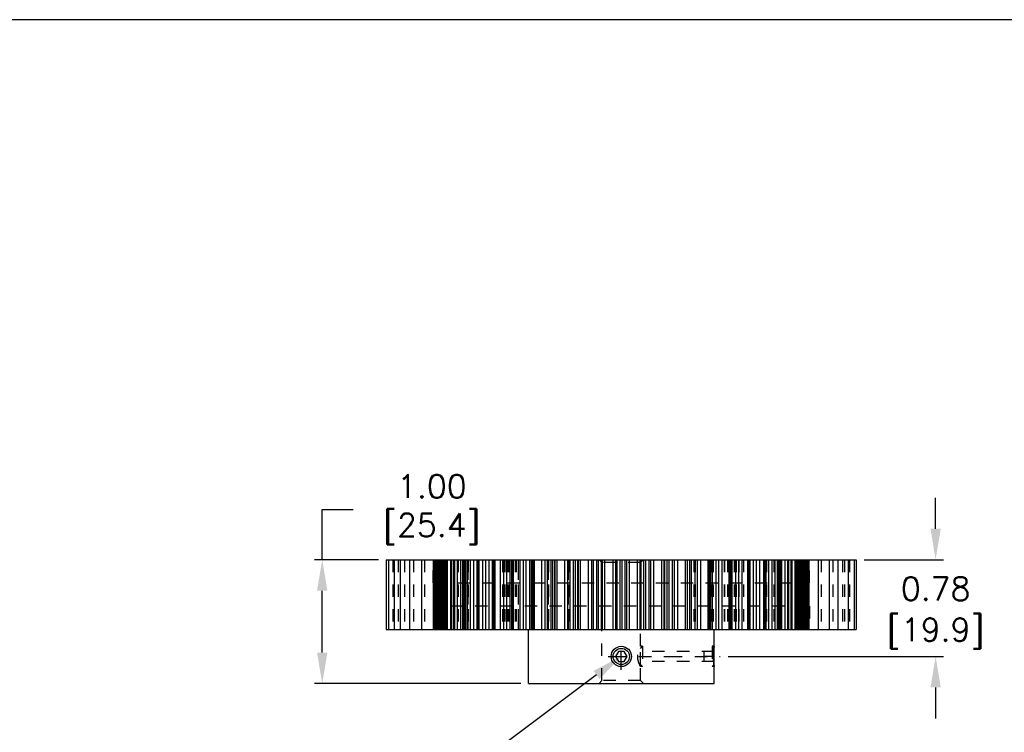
# Model space of a CAD drawing. Extents: x 909.4 to 931.4, y -8.5 to 8.5.
# Tile 1 of 2: x 915 to 922.9, y 2.7 to 8.5. Entities that reach past the tile are written whole.
import ezdxf
from ezdxf import colors
from ezdxf.entities.mleader import LeaderData, LeaderLine
from ezdxf.math import Vec2, Vec3

# ---------------------------------------------------------------- set-up
doc = ezdxf.new("R2010")
doc.units = 0
doc.header["$LTSCALE"] = 4
doc.header["$MEASUREMENT"] = 0
doc.linetypes.add('CENTER2', pattern=[1.125, 0.75, -0.125, 0.125, -0.125])
doc.linetypes.add('HIDDEN2', pattern=[0.1875, 0.125, -0.0625])
doc.layers.get('0').update_dxf_attribs({"linetype": 'CONTINUOUS'})
doc.layers.get('DEFPOINTS').update_dxf_attribs({"linetype": 'CONTINUOUS'})
for name, color, linetype in [('CENTER', 40, 'CENTER2'), ('DIMENSIONS', 140, 'CONTINUOUS'), ('DIMENSIONS @ 1', 140, 'CONTINUOUS'), ('HIDDEN', 102, 'HIDDEN2')]:
    doc.layers.add(name, color=color, linetype=linetype)
doc.styles.get("Standard").update_dxf_attribs({"font": 'romans.shx'})
doc.dimstyles.get("Standard").update_dxf_attribs({"dimtxt": 0.1875, "dimasz": 0.25, "dimexe": 0.0625, "dimexo": 0.0625, "dimgap": 0.0625, "dimtad": 0, "dimtih": 1, "dimtoh": 1, "dimzin": 0, "dimdsep": 46, "dimtxsty": 'Standard', "dimcen": 0, "dimadec": 0, "dimazin": 0, "dimtfac": 1, "dimtofl": 0, "dimtmove": 0, "dimatfit": 3, "dimfxl": 0, "dimtolj": 1, "dimtzin": 0, "dimarcsym": 0})

# ---------------------------------------------------------------- blocks, each defined once
blk = doc.blocks.new('*D2')
at = {"layer": 'DEFPOINTS', "color": 0, "ltscale": 0.05}
for p in [(921.744819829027, 4.103776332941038), (920.6459603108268, 3.322276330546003), (922.3858061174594, 3.322276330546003)]:
    blk.add_point(p, dxfattribs=at)
at = {"layer": 'DIMENSIONS', "color": 0, "lineweight": -2, "ltscale": 0.05}
for p, q in [((922.3858061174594, 4.353776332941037), (922.3858061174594, 4.603776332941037)), ((921.807319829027, 4.103776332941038), (922.4483061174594, 4.103776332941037)), ((920.7084603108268, 3.322276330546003), (922.4483061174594, 3.322276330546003)), ((922.3858061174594, 3.072276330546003), (922.3858061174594, 2.822276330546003))]:
    blk.add_line(p, q, dxfattribs=at)
at = {"layer": 'DIMENSIONS', "color": 0, "ltscale": 0.05}
for points in [[(922.3441394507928, 4.353776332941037), (922.427472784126, 4.353776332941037), (922.3858061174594, 4.103776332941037)], [(922.3441394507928, 3.072276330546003), (922.427472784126, 3.072276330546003), (922.3858061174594, 3.322276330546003)]]:
    blk.add_solid(points, dxfattribs=at)
at = {"layer": 'DIMENSIONS', "color": 0, "ltscale": 0.05, "char_height": 0.1875, "attachment_point": 5}
for s, insert in [('\\A1;0.78', (922.3858061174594, 3.869276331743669)), ('\\A1;[19.9]', (922.3858061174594, 3.507669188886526))]:
    blk.add_mtext(s, dxfattribs=dict(at, insert=insert))
blk = doc.blocks.new('*D1')
at = {"layer": 'DEFPOINTS', "color": 0, "ltscale": 0.05}
for p in [(917.4295272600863, 4.103776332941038), (917.9471007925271, 4.103776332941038), (919.095960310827, 3.103776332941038)]:
    blk.add_point(p, dxfattribs=at)
at = {"layer": 'DIMENSIONS', "color": 0, "lineweight": -2, "ltscale": 0.05}
for p, q in [((917.4295272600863, 4.103776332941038), (917.4295272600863, 4.509139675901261)), ((917.4295272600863, 4.509139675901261), (917.6795272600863, 4.509139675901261)), ((917.8846007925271, 4.103776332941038), (917.3670272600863, 4.103776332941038)), ((917.4295272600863, 3.353776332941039), (917.4295272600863, 3.853776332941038)), ((919.033460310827, 3.103776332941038), (917.3670272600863, 3.103776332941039))]:
    blk.add_line(p, q, dxfattribs=at)
at = {"layer": 'DIMENSIONS', "color": 0, "ltscale": 0.05}
for points in [[(917.3878605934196, 3.853776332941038), (917.4711939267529, 3.853776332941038), (917.4295272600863, 4.103776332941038)], [(917.3878605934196, 3.353776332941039), (917.4711939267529, 3.353776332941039), (917.4295272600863, 3.103776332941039)]]:
    blk.add_solid(points, dxfattribs=at)
at = {"layer": 'DIMENSIONS', "color": 0, "ltscale": 0.05, "insert": (918.2509558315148, 4.509139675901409), "char_height": 0.1875, "attachment_point": 5}
blk.add_mtext('\\A1; 1.00\\P [25.4]', dxfattribs=at)

msp = doc.modelspace()

# ---------------------------------------------------------------- linework, layer by layer
for p, q in [((917.9471007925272, 4.103776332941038), (921.7448198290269, 4.103776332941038)), ((917.9471007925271, 4.103776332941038), (917.9471007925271, 3.540776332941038)), ((917.9642081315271, 4.103776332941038), (917.9642081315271, 3.540776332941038)), ((918.0120305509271, 4.103776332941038), (918.0120305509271, 3.540776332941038)), ((918.0590741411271, 4.103776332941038), (918.0590741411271, 3.540776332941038)), ((918.1357934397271, 4.103776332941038), (918.1357934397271, 3.540776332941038)), ((918.2309867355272, 4.103776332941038), (918.2309867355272, 3.540776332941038)), ((918.329386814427, 4.103776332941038), (918.329386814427, 3.540776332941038)), ((918.329409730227, 3.540776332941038), (918.329409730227, 4.103776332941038)), ((918.333727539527, 3.540776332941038), (918.333727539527, 4.103776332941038)), ((918.343243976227, 3.540776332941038), (918.343243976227, 4.103776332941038)), ((918.350419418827, 3.540776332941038), (918.350419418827, 4.103776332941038)), ((918.350675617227, 4.103776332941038), (918.350675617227, 3.540776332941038)), ((918.351040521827, 3.540776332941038), (918.351040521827, 4.103776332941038)), ((918.361780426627, 3.540776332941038), (918.361780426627, 4.103776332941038)), ((918.363920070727, 3.540776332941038), (918.363920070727, 4.103776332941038)), ((918.367371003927, 3.540776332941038), (918.367371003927, 4.103776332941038)), ((918.375808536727, 3.540776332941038), (918.375808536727, 4.103776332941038)), ((918.382960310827, 4.103776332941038), (918.382960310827, 3.540776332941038)), ((918.383183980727, 3.540776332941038), (918.383183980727, 4.103776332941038)), ((918.384232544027, 3.540776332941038), (918.384232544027, 4.103776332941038)), ((918.394458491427, 3.540776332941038), (918.394458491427, 4.103776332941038)), ((918.396494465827, 3.540776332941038), (918.396494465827, 4.103776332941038)), ((918.396725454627, 4.103776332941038), (918.396725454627, 3.540776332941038)), ((918.397138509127, 4.103776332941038), (918.397138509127, 3.540776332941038)), ((918.398249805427, 3.540776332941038), (918.398249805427, 4.103776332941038)), ((918.405711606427, 3.540776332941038), (918.405711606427, 4.103776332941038)), ((918.409400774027, 3.540776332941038), (918.409400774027, 4.103776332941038)), ((918.419470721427, 3.540776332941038), (918.419470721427, 4.103776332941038)), ((918.426104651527, 3.540776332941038), (918.426104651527, 4.103776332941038)), ((918.430792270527, 3.540776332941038), (918.430792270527, 4.103776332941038)), ((918.434829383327, 3.540776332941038), (918.434829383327, 4.103776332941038)), ((918.435749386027, 4.103776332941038), (918.435749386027, 3.540776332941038)), ((918.440977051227, 3.540776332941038), (918.440977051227, 4.103776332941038)), ((918.467572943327, 3.540776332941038), (918.467572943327, 4.103776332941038)), ((918.467980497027, 4.103776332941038), (918.467980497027, 3.540776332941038)), ((918.470229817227, 3.540776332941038), (918.470229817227, 4.103776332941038)), ((918.474285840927, 3.540776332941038), (918.474285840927, 4.103776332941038)), ((918.491339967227, 3.540776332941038), (918.491339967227, 4.103776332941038)), ((918.492270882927, 3.540776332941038), (918.492270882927, 4.103776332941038)), ((918.497309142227, 3.540776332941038), (918.497309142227, 4.103776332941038)), ((918.499364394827, 4.103776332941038), (918.499364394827, 3.540776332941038)), ((918.499429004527, 3.540776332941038), (918.499429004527, 4.103776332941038)), ((918.522809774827, 3.540776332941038), (918.522809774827, 4.103776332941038)), ((918.549329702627, 3.540776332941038), (918.549329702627, 4.103776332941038)), ((918.561989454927, 4.103776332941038), (918.561989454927, 3.540776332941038)), ((918.565748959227, 3.540776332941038), (918.565748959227, 4.103776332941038)), ((918.566329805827, 3.540776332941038), (918.566329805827, 4.103776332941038)), ((918.575065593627, 3.540776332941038), (918.575065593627, 4.103776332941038)), ((918.581599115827, 3.540776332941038), (918.581599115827, 4.103776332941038)), ((918.582864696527, 3.540776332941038), (918.582864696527, 4.103776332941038)), ((918.586482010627, 4.103776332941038), (918.586482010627, 3.540776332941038)), ((918.602426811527, 3.540776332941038), (918.602426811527, 4.103776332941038)), ((918.627281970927, 3.540776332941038), (918.627281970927, 4.103776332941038)), ((918.653272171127, 3.540776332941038), (918.653272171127, 4.103776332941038)), ((918.677556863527, 4.103776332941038), (918.677556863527, 3.540776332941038)), ((918.680268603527, 3.540776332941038), (918.680268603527, 4.103776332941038)), ((918.680536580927, 3.540776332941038), (918.680536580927, 4.103776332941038)), ((918.683172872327, 3.540776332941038), (918.683172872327, 4.103776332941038)), ((918.690032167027, 3.540776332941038), (918.690032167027, 4.103776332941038)), ((918.692560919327, 3.540776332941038), (918.692560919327, 4.103776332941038)), ((918.695611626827, 4.103776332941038), (918.695611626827, 3.540776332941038)), ((918.7267018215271, 3.540776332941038), (918.7267018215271, 4.103776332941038)), ((918.752606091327, 3.540776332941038), (918.752606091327, 4.103776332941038)), ((918.777621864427, 3.540776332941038), (918.777621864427, 4.103776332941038)), ((918.805948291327, 3.540776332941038), (918.805948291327, 4.103776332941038)), ((918.812705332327, 4.103776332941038), (918.812705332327, 3.540776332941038)), ((918.814152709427, 3.540776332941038), (918.814152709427, 4.103776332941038)), ((918.816977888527, 3.540776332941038), (918.816977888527, 4.103776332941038)), ((918.820492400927, 3.540776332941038), (918.820492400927, 4.103776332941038)), ((918.823257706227, 3.540776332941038), (918.823257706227, 4.103776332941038)), ((918.824886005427, 4.103776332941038), (918.824886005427, 3.540776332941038)), ((918.870127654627, 3.540776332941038), (918.870127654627, 4.103776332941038)), ((918.896637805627, 3.540776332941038), (918.896637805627, 4.103776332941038)), ((918.920251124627, 3.540776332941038), (918.920251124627, 4.103776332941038)), ((918.949154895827, 3.540776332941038), (918.949154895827, 4.103776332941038)), ((918.961529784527, 3.540776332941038), (918.961529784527, 4.103776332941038)), ((918.9651224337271, 4.103776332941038), (918.9651224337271, 3.540776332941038)), ((918.965691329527, 3.540776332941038), (918.965691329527, 4.103776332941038)), ((918.971453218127, 3.540776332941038), (918.971453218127, 4.103776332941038)), ((918.972093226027, 4.103776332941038), (918.972093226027, 3.540776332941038)), ((918.975357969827, 3.540776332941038), (918.975357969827, 4.103776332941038)), ((919.030250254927, 3.540776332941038), (919.030250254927, 4.103776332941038)), ((919.056912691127, 3.540776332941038), (919.056912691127, 4.103776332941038)), ((919.078719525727, 3.540776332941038), (919.078719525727, 4.103776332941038)), ((919.107706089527, 3.540776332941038), (919.107706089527, 4.103776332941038)), ((919.121214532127, 3.540776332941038), (919.121214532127, 4.103776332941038)), ((919.132200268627, 4.103776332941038), (919.132200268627, 3.540776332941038)), ((919.132291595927, 3.540776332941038), (919.132291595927, 4.103776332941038)), ((919.134611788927, 3.540776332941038), (919.134611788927, 4.103776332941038)), ((919.134714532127, 4.103776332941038), (919.134714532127, 3.540776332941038)), ((919.145119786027, 3.540776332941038), (919.145119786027, 4.103776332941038)), ((919.204329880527, 3.540776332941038), (919.204329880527, 4.103776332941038)), ((919.230688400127, 3.540776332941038), (919.230688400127, 4.103776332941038)), ((919.250315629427, 3.540776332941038), (919.250315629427, 4.103776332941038)), ((919.278889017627, 3.540776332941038), (919.278889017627, 4.103776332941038)), ((919.293299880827, 3.540776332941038), (919.293299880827, 4.103776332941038)), ((919.309941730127, 3.540776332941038), (919.309941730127, 4.103776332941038)), ((919.311102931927, 3.540776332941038), (919.311102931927, 4.103776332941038)), ((919.326873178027, 3.540776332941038), (919.326873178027, 4.103776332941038)), ((919.389387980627, 3.540776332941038), (919.389387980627, 4.103776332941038)), ((919.414991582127, 3.540776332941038), (919.414991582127, 4.103776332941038)), ((919.432103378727, 3.540776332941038), (919.432103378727, 4.103776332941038)), ((919.459774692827, 3.540776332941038), (919.459774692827, 4.103776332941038)), ((919.474841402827, 3.540776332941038), (919.474841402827, 4.103776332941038)), ((919.494443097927, 3.540776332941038), (919.494443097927, 4.103776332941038)), ((919.499065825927, 3.540776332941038), (919.499065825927, 4.103776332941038)), ((919.517508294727, 3.540776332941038), (919.517508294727, 4.103776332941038)), ((919.582258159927, 3.540776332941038), (919.582258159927, 4.103776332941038)), ((919.606668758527, 3.540776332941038), (919.606668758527, 4.103776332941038)), ((919.620972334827, 3.540776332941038), (919.620972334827, 4.103776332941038)), ((919.647268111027, 3.540776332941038), (919.647268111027, 4.103776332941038)), ((919.662732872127, 3.540776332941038), (919.662732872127, 4.103776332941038)), ((919.684959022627, 3.540776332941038), (919.684959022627, 4.103776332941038)), ((919.692964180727, 3.540776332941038), (919.692964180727, 4.103776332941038)), ((919.713763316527, 3.540776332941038), (919.713763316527, 4.103776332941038)), ((919.779640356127, 3.540776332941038), (919.779640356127, 4.103776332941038)), ((919.802440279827, 3.540776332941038), (919.802440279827, 4.103776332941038)), ((919.813690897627, 3.540776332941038), (919.813690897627, 4.103776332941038)), ((919.838161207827, 3.540776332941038), (919.838161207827, 4.103776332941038)), ((919.853759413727, 3.540776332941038), (919.853759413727, 4.103776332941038)), ((919.878229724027, 3.540776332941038), (919.878229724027, 4.103776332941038)), ((919.889480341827, 3.540776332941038), (919.889480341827, 4.103776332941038)), ((919.912280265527, 3.540776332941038), (919.912280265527, 4.103776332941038)), ((919.978157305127, 3.540776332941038), (919.978157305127, 4.103776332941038)), ((919.998956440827, 3.540776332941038), (919.998956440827, 4.103776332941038)), ((920.006961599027, 3.540776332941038), (920.006961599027, 4.103776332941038)), ((920.029187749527, 3.540776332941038), (920.029187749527, 4.103776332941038)), ((920.044652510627, 3.540776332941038), (920.044652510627, 4.103776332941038)), ((920.070948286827, 3.540776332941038), (920.070948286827, 4.103776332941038)), ((920.085251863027, 3.540776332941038), (920.085251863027, 4.103776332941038)), ((920.109662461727, 3.540776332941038), (920.109662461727, 4.103776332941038)), ((920.174412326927, 3.540776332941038), (920.174412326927, 4.103776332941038)), ((920.192854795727, 3.540776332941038), (920.192854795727, 4.103776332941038)), ((920.197477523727, 3.540776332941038), (920.197477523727, 4.103776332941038)), ((920.217079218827, 3.540776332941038), (920.217079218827, 4.103776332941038)), ((920.232145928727, 3.540776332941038), (920.232145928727, 4.103776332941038)), ((920.259817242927, 3.540776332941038), (920.259817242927, 4.103776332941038)), ((920.276929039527, 3.540776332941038), (920.276929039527, 4.103776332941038)), ((920.302532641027, 3.540776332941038), (920.302532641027, 4.103776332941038)), ((920.365047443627, 3.540776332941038), (920.365047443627, 4.103776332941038)), ((920.380817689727, 3.540776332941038), (920.380817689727, 4.103776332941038)), ((920.381978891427, 3.540776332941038), (920.381978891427, 4.103776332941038)), ((920.398620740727, 3.540776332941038), (920.398620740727, 4.103776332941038)), ((920.413031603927, 3.540776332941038), (920.413031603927, 4.103776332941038)), ((920.441604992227, 3.540776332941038), (920.441604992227, 4.103776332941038)), ((920.461232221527, 3.540776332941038), (920.461232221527, 4.103776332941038)), ((920.487590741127, 3.540776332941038), (920.487590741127, 4.103776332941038)), ((920.546800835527, 3.540776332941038), (920.546800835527, 4.103776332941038)), ((920.557206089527, 4.103776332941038), (920.557206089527, 3.540776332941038)), ((920.557308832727, 3.540776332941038), (920.557308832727, 4.103776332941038)), ((920.559629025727, 3.540776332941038), (920.559629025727, 4.103776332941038)), ((920.559720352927, 4.103776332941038), (920.559720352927, 3.540776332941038)), ((920.570706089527, 3.540776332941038), (920.570706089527, 4.103776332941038)), ((920.584214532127, 3.540776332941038), (920.584214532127, 4.103776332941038)), ((920.613201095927, 3.540776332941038), (920.613201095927, 4.103776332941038)), ((920.635007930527, 3.540776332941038), (920.635007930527, 4.103776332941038)), ((920.661670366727, 3.540776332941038), (920.661670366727, 4.103776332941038)), ((920.716562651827, 3.540776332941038), (920.716562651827, 4.103776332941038)), ((920.719827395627, 4.103776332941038), (920.719827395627, 3.540776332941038)), ((920.720467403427, 3.540776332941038), (920.720467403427, 4.103776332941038)), ((920.726229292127, 3.540776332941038), (920.726229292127, 4.103776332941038)), ((920.726798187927, 4.103776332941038), (920.726798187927, 3.540776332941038)), ((920.730390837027, 3.540776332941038), (920.730390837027, 4.103776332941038)), ((920.742765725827, 3.540776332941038), (920.742765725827, 4.103776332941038)), ((920.771669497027, 3.540776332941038), (920.771669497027, 4.103776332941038)), ((920.795282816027, 3.540776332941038), (920.795282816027, 4.103776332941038)), ((920.821792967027, 3.540776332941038), (920.821792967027, 4.103776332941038)), ((920.867034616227, 4.103776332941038), (920.867034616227, 3.540776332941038)), ((920.868662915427, 3.540776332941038), (920.868662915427, 4.103776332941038)), ((920.871428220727, 3.540776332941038), (920.871428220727, 4.103776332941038)), ((920.874942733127, 3.540776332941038), (920.874942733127, 4.103776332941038)), ((920.877767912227, 3.540776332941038), (920.877767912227, 4.103776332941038)), ((920.879215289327, 4.103776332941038), (920.879215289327, 3.540776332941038)), ((920.885972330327, 3.540776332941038), (920.885972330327, 4.103776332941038)), ((920.914298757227, 3.540776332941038), (920.914298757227, 4.103776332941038)), ((920.939314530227, 3.540776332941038), (920.939314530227, 4.103776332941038)), ((920.965218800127, 3.540776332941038), (920.965218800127, 4.103776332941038)), ((920.996308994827, 4.103776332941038), (920.996308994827, 3.540776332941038)), ((920.999359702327, 3.540776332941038), (920.999359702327, 4.103776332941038)), ((921.001888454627, 3.540776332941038), (921.001888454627, 4.103776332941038)), ((921.008747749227, 3.540776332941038), (921.008747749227, 4.103776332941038)), ((921.011384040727, 3.540776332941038), (921.011384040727, 4.103776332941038)), ((921.011652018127, 3.540776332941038), (921.011652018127, 4.103776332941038)), ((921.014363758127, 4.103776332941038), (921.014363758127, 3.540776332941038)), ((921.038648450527, 3.540776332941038), (921.038648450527, 4.103776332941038)), ((921.064638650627, 3.540776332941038), (921.064638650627, 4.103776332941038)), ((921.089493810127, 3.540776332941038), (921.089493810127, 4.103776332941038)), ((921.105438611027, 4.103776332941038), (921.105438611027, 3.540776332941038)), ((921.109055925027, 3.540776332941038), (921.109055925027, 4.103776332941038)), ((921.110321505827, 3.540776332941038), (921.110321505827, 4.103776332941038)), ((921.116855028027, 3.540776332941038), (921.116855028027, 4.103776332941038)), ((921.125590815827, 3.540776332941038), (921.125590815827, 4.103776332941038)), ((921.126171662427, 3.540776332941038), (921.126171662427, 4.103776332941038)), ((921.129931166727, 4.103776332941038), (921.129931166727, 3.540776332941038)), ((921.142590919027, 3.540776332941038), (921.142590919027, 4.103776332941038)), ((921.169110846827, 3.540776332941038), (921.169110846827, 4.103776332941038)), ((921.192491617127, 3.540776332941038), (921.192491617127, 4.103776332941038)), ((921.192556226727, 4.103776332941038), (921.192556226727, 3.540776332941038)), ((921.194611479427, 3.540776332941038), (921.194611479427, 4.103776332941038)), ((921.199649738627, 3.540776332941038), (921.199649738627, 4.103776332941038)), ((921.200580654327, 3.540776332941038), (921.200580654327, 4.103776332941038)), ((921.217634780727, 3.540776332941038), (921.217634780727, 4.103776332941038)), ((921.221690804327, 3.540776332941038), (921.221690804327, 4.103776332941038)), ((921.223940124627, 4.103776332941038), (921.223940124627, 3.540776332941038)), ((921.224347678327, 3.540776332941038), (921.224347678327, 4.103776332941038)), ((921.250943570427, 3.540776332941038), (921.250943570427, 4.103776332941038)), ((921.256171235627, 4.103776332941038), (921.256171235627, 3.540776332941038)), ((921.257091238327, 3.540776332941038), (921.257091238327, 4.103776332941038)), ((921.261128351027, 3.540776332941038), (921.261128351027, 4.103776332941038)), ((921.265815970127, 3.540776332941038), (921.265815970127, 4.103776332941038)), ((921.272449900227, 3.540776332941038), (921.272449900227, 4.103776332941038)), ((921.282519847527, 3.540776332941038), (921.282519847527, 4.103776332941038)), ((921.286209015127, 3.540776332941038), (921.286209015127, 4.103776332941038)), ((921.293670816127, 3.540776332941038), (921.293670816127, 4.103776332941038)), ((921.2947821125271, 4.103776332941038), (921.2947821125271, 3.540776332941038)), ((921.295195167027, 4.103776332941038), (921.295195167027, 3.540776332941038)), ((921.295426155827, 3.540776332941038), (921.295426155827, 4.103776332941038)), ((921.297462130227, 3.540776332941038), (921.297462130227, 4.103776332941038)), ((921.307688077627, 3.540776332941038), (921.307688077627, 4.103776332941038)), ((921.308736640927, 3.540776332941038), (921.308736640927, 4.103776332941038)), ((921.308960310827, 4.103776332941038), (921.308960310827, 3.540776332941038)), ((921.316112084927, 3.540776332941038), (921.316112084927, 4.103776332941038)), ((921.324549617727, 3.540776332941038), (921.324549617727, 4.103776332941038)), ((921.328000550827, 3.540776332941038), (921.328000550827, 4.103776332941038)), ((921.330140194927, 3.540776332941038), (921.330140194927, 4.103776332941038)), ((921.340880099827, 3.540776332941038), (921.340880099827, 4.103776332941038)), ((921.341245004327, 4.103776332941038), (921.341245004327, 3.540776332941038)), ((921.341501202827, 3.540776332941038), (921.341501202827, 4.103776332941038)), ((921.348676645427, 3.540776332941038), (921.348676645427, 4.103776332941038)), ((921.3581930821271, 3.540776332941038), (921.3581930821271, 4.103776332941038)), ((921.362510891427, 3.540776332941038), (921.362510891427, 4.103776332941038)), ((921.362533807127, 4.103776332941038), (921.362533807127, 3.540776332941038)), ((921.4362603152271, 4.103776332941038), (921.4362603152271, 3.540776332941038)), ((921.5259452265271, 4.103776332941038), (921.5259452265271, 3.540776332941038)), ((921.5969280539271, 4.103776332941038), (921.5969280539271, 3.540776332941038)), ((921.6798900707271, 4.103776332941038), (921.6798900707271, 3.540776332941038)), ((921.7277124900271, 4.103776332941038), (921.7277124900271, 3.540776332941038)), ((921.744819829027, 4.103776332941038), (921.744819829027, 3.540776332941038)), ((917.9471007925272, 3.540776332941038), (921.7448198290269, 3.540776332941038)), ((919.095960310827, 3.103776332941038), (919.095960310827, 3.540776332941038)), ((920.595960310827, 3.404276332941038), (920.595960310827, 3.540776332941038)), ((919.822288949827, 3.363276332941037), (919.798617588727, 3.322276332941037)), ((919.869631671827, 3.363276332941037), (919.822288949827, 3.363276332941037)), ((919.893303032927, 3.322276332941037), (919.869631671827, 3.363276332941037)), ((920.594478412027, 3.389358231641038), (920.595960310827, 3.387876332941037)), ((920.595960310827, 3.256676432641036), (920.595960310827, 3.387876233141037)), ((919.798617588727, 3.322276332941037), (919.822288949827, 3.281276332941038)), ((919.822288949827, 3.281276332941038), (919.869631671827, 3.281276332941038)), ((919.869631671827, 3.281276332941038), (919.893303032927, 3.322276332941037)), ((920.594478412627, 3.255194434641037), (920.595960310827, 3.256676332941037)), ((920.595960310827, 3.103776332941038), (920.595960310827, 3.240276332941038)), ((919.095960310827, 3.103776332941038), (920.595960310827, 3.103776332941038))]:
    msp.add_line(p, q)
for radius in [0.082, 0.0656]:
    msp.add_circle((919.845960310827, 3.322276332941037), radius)
for points, start_tangent, end_tangent in [([(920.595960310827, 3.240276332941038), (920.595931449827, 3.240540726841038), (920.595845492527, 3.241333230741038), (920.595704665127, 3.242648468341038), (920.595512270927, 3.244480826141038), (920.595273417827, 3.246816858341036), (920.594993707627, 3.249646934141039), (920.594680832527, 3.252947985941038), (920.594342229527, 3.256705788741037), (920.593987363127, 3.260888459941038), (920.593624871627, 3.265475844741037), (920.593264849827, 3.270429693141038), (920.592916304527, 3.275722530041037), (920.592588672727, 3.281314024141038), (920.592290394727, 3.287168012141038), (920.592029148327, 3.293246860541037), (920.591811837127, 3.299505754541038), (920.591643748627, 3.305912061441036), (920.591529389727, 3.312414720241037), (920.591471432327, 3.318985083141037), (920.591471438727, 3.325569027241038), (920.591529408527, 3.332139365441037), (920.591643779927, 3.338642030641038), (920.591811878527, 3.345048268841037), (920.592029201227, 3.351307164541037), (920.592290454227, 3.357385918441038), (920.592588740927, 3.363239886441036), (920.592916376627, 3.368831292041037), (920.593264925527, 3.374124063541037), (920.593624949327, 3.379077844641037), (920.593987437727, 3.383665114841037), (920.594342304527, 3.387847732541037), (920.594680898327, 3.391605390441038), (920.594993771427, 3.394906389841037), (920.595273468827, 3.397736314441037), (920.595512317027, 3.400072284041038), (920.595704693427, 3.401904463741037), (920.595845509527, 3.403219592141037), (920.595931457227, 3.404012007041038), (920.595960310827, 3.404276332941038)], (-0.0178600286, 0.1633539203), (0.0178600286, 0.1633539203)), ([(920.594476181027, 3.389358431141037), (920.594342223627, 3.387846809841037), (920.593987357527, 3.383664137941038), (920.593624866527, 3.379076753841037), (920.593264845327, 3.374122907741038), (920.592916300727, 3.368830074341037), (920.592588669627, 3.363238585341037), (920.592290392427, 3.357384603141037), (920.592029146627, 3.351305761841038), (920.591811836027, 3.345046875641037), (920.591643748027, 3.338640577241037), (920.591529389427, 3.332137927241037), (920.591471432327, 3.325567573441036), (920.591471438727, 3.318983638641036), (920.591529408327, 3.312413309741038), (920.591643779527, 3.305910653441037), (920.591811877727, 3.299504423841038), (920.592029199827, 3.293245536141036), (920.592290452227, 3.287166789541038), (920.592588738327, 3.281312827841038), (920.592916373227, 3.275721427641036), (920.593264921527, 3.270428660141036), (920.593624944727, 3.265474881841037), (920.593987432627, 3.260887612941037), (920.594342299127, 3.256704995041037), (920.594476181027, 3.255194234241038)], (-0.0119918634, -0.1338076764), (0.0119918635, -0.1338076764)), ([(920.595931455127, 3.404011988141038), (920.595845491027, 3.403219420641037), (920.5957046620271, 3.401904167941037), (920.595512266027, 3.400071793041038), (920.595273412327, 3.397735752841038), (920.594993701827, 3.394905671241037), (920.594680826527, 3.391604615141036), (920.594476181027, 3.389358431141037)], (-0.0015954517, -0.0146391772), (-0.0013144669, -0.0146670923)), ([(920.595960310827, 3.404276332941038), (920.595931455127, 3.404011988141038)], (-2.89011e-05, -0.0002643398), (-2.881019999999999e-05, -0.0002643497)), ([(920.594476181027, 3.255194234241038), (920.594680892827, 3.252947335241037), (920.594993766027, 3.249646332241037), (920.595273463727, 3.246816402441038), (920.595512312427, 3.244480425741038), (920.595704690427, 3.242648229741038), (920.595845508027, 3.241333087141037), (920.595931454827, 3.240540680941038)], (0.0013144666, -0.0146670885), (0.001595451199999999, -0.0146391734)), ([(920.595931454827, 3.240540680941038), (920.595960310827, 3.240276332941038)], (2.88105e-05, -0.000264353), (2.89015e-05, -0.0002643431))]:
    msp.add_spline(points, degree=3, dxfattribs=dict(start_tangent=start_tangent, end_tangent=end_tangent))
at = {"layer": 'CENTER', "ltscale": 0.05}
for p, q in [((919.845960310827, 3.21527633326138), (919.845960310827, 3.429276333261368)), ((919.738960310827, 3.322276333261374), (920.6459603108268, 3.322276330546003))]:
    msp.add_line(p, q, dxfattribs=at)
at = {"layer": 'DEFPOINTS'}
msp.add_lwpolyline([(909.4247788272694, -8.533898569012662), (931.4093251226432, -8.533898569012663), (931.4093251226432, 8.466101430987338), (909.4093251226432, 8.466101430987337)], close=True, dxfattribs=at)
at = {"layer": 'HIDDEN', "ltscale": 0.05}
for p, q in [((918.000960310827, 4.103776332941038), (918.000960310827, 3.540776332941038)), ((918.0016693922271, 4.103776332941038), (918.0016693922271, 3.540776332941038)), ((918.0434895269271, 4.103776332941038), (918.0434895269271, 3.540776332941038)), ((918.0949925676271, 4.103776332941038), (918.0949925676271, 3.540776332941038)), ((918.1659753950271, 4.103776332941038), (918.1659753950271, 3.540776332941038)), ((918.2556603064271, 4.103776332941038), (918.2556603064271, 3.540776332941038)), ((918.3259603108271, 3.91610966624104), (918.3259603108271, 4.103776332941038)), ((918.5283011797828, 4.103776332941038), (918.5283011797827, 3.540776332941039)), ((918.562482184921, 4.103776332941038), (918.5624821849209, 3.540776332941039)), ((918.569840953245, 3.540776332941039), (918.5698409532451, 4.103776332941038)), ((918.5877921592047, 4.103776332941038), (918.5877921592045, 3.540776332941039)), ((918.6092276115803, 4.103776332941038), (918.6092276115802, 3.540776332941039)), ((918.6099472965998, 3.540776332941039), (918.6099472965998, 4.103776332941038)), ((918.8856653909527, 4.103776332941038), (918.8856653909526, 3.540776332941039)), ((918.8956391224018, 4.103776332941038), (918.8956391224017, 3.540776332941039)), ((918.8987224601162, 4.103776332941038), (918.8987224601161, 3.540776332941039)), ((918.9043631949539, 4.103776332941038), (918.9043631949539, 3.540776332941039)), ((918.929076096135, 4.103776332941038), (918.9290760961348, 3.540776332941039)), ((918.9339398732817, 4.103776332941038), (918.9339398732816, 3.540776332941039)), ((918.9876303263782, 4.103776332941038), (918.9876303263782, 3.540776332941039)), ((918.9977484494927, 4.103776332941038), (918.9977484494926, 3.540776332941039)), ((919.011465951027, 4.103776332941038), (919.0114659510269, 3.540776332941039)), ((919.0125771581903, 4.103776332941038), (919.0125771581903, 3.540776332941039)), ((919.0144667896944, 3.540776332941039), (919.0144667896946, 4.103776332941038)), ((919.1038825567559, 4.103776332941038), (919.1038825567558, 3.540776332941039)), ((919.1189731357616, 4.103776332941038), (919.1189731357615, 3.540776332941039)), ((919.1210612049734, 4.103776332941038), (919.1210612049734, 3.540776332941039)), ((919.122536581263, 3.540776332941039), (919.122536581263, 4.103776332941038)), ((919.2486523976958, 4.103776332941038), (919.2486523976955, 3.540776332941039)), ((919.2533068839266, 4.103776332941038), (919.2533068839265, 3.540776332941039)), ((919.258513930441, 4.103776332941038), (919.258513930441, 3.540776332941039)), ((919.2589835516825, 3.540776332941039), (919.2589835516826, 4.103776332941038)), ((919.4185418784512, 4.103776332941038), (919.4185418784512, 3.540776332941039)), ((919.418564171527, 3.540776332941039), (919.418564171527, 4.103776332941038)), ((919.689710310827, 4.080338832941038), (919.666272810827, 4.103776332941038)), ((919.689710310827, 3.127213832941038), (919.689710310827, 4.080338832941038)), ((920.002210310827, 4.080338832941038), (919.689710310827, 4.080338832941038)), ((920.002210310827, 4.080338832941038), (920.025647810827, 4.103776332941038)), ((920.002210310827, 3.404276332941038), (920.002210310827, 4.080338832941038)), ((920.273356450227, 4.103776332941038), (920.273356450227, 3.540776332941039)), ((920.2733787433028, 4.103776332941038), (920.2733787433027, 3.540776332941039)), ((920.4329370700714, 4.103776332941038), (920.4329370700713, 3.540776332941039)), ((920.433406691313, 4.103776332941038), (920.4334066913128, 3.540776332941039)), ((920.4386137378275, 4.103776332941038), (920.4386137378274, 3.540776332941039)), ((920.4432682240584, 4.103776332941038), (920.4432682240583, 3.540776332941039)), ((920.5693840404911, 4.103776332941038), (920.5693840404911, 3.540776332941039)), ((920.5708594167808, 4.103776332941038), (920.5708594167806, 3.540776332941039)), ((920.5729474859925, 4.103776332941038), (920.5729474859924, 3.540776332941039)), ((920.5880380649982, 4.103776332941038), (920.5880380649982, 3.540776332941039)), ((920.6774538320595, 4.103776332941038), (920.6774538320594, 3.540776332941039)), ((920.6793434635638, 4.103776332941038), (920.6793434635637, 3.540776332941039)), ((920.6804546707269, 4.103776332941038), (920.6804546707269, 3.540776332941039)), ((920.7042902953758, 4.103776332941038), (920.7042902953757, 3.540776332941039)), ((920.7579807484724, 4.103776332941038), (920.7579807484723, 3.540776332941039)), ((920.7628445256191, 4.103776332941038), (920.762844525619, 3.540776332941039)), ((920.7751484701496, 4.103776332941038), (920.7751484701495, 3.540776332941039)), ((920.7930996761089, 4.103776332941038), (920.7930996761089, 3.540776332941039)), ((920.793198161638, 4.103776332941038), (920.7931981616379, 3.540776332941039)), ((920.7962814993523, 4.103776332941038), (920.7962814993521, 3.540776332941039)), ((920.8346394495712, 4.103776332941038), (920.8346394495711, 3.540776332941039)), ((921.0203575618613, 4.103776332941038), (921.020357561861, 3.540776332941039)), ((921.0791787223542, 4.103776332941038), (921.0791787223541, 3.540776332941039)), ((921.0798984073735, 4.103776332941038), (921.0798984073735, 3.540776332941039)), ((921.1137428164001, 4.103776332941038), (921.1137428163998, 3.540776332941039)), ((921.126643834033, 4.103776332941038), (921.1266438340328, 3.540776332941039)), ((921.1324406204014, 4.103776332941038), (921.1324406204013, 3.540776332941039)), ((921.3659603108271, 3.91610966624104), (921.3659603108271, 4.103776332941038)), ((921.4609338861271, 4.103776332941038), (921.4609338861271, 3.540776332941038)), ((921.5561271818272, 4.103776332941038), (921.5561271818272, 3.540776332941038)), ((921.6328464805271, 4.103776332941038), (921.6328464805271, 3.540776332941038)), ((921.6484310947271, 4.103776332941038), (921.6484310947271, 3.540776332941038)), ((921.6902512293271, 4.103776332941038), (921.6902512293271, 3.540776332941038)), ((921.6909603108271, 4.103776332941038), (921.6909603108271, 3.540776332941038)), ((918.3259603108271, 3.91610966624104), (921.3659603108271, 3.91610966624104)), ((918.3259603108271, 3.728442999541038), (918.3259603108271, 3.540776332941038)), ((921.3659603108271, 3.728442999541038), (918.3259603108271, 3.728442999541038)), ((921.3659603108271, 3.728442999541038), (921.3659603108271, 3.540776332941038)), ((920.0186103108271, 3.404276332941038), (920.002210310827, 3.404276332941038)), ((920.002210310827, 3.387876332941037), (920.0186103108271, 3.404276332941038)), ((920.002210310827, 3.256676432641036), (920.002210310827, 3.387876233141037)), ((920.0186103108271, 3.404276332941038), (920.0186103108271, 3.240276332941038)), ((920.595960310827, 3.363276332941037), (920.0186103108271, 3.363276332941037)), ((920.513960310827, 3.363276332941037), (920.513960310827, 3.281276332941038)), ((920.595960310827, 3.404276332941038), (920.579560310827, 3.404276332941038)), ((920.579560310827, 3.404276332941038), (920.594478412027, 3.389358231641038)), ((920.579560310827, 3.404276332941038), (920.579560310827, 3.240276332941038)), ((920.595960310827, 3.281276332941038), (920.0186103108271, 3.281276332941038)), ((920.595960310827, 3.322276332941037), (920.513960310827, 3.322276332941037)), ((920.002210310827, 3.256676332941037), (920.0186103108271, 3.240276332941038)), ((920.0186103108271, 3.240276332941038), (920.002210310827, 3.240276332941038)), ((920.002210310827, 3.127213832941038), (920.002210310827, 3.240276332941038)), ((920.579560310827, 3.240276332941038), (920.594478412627, 3.255194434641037)), ((920.595960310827, 3.240276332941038), (920.579560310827, 3.240276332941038)), ((919.666272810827, 3.103776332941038), (919.689710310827, 3.127213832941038)), ((920.002210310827, 3.127213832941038), (919.689710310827, 3.127213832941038)), ((920.025647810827, 3.103776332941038), (920.002210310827, 3.127213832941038))]:
    msp.add_line(p, q, dxfattribs=at)
at = {"layer": 'HIDDEN', "ltscale": 0.05, "start_tangent": (-0.0800074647, 0.1524532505), "end_tangent": (0.0800074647, 0.1524532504)}
msp.add_spline([(920.002210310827, 3.240276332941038), (920.002089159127, 3.240507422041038), (920.001725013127, 3.241204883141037), (920.001120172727, 3.242373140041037), (920.000277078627, 3.244022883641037), (919.999203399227, 3.246162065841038), (919.997905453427, 3.248810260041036), (919.996402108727, 3.251972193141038), (919.994722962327, 3.255641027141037), (919.992904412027, 3.259806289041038), (919.990996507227, 3.264436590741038), (919.989062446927, 3.269473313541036), (919.987165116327, 3.274855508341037), (919.985369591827, 3.280504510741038), (919.983736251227, 3.286329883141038), (919.982307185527, 3.292269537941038), (919.981115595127, 3.298257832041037), (919.980177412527, 3.304271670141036), (919.979504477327, 3.310277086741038), (919.979099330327, 3.316281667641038), (919.978964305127, 3.322276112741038), (919.979099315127, 3.328270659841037), (919.979504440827, 3.334275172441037), (919.980177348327, 3.340280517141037), (919.981115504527, 3.346294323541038), (919.982307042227, 3.352282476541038), (919.983736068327, 3.358222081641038), (919.9853693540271, 3.364047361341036), (919.987164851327, 3.369696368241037), (919.989062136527, 3.375078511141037), (919.990996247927, 3.380115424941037), (919.9929042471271, 3.384745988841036), (919.994722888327, 3.388911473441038), (919.996401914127, 3.392580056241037), (919.997905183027, 3.395741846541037), (919.999203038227, 3.398389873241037), (920.000276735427, 3.400529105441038), (920.001119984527, 3.402179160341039), (920.001724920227, 3.403347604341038), (920.002089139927, 3.404045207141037), (920.002210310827, 3.404276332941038)], degree=3, dxfattribs=at)

# ---------------------------------------------------------------- dimensions: what is measured, and where the dimension line sits
at = {"layer": 'DIMENSIONS @ 1', "ltscale": 0.05}
dim = msp.add_linear_dim(base=(917.4295272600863, 4.103776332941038), p1=(919.095960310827, 3.103776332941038), p2=(917.9471007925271, 4.103776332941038), angle=90, text=' <>', dimstyle='Standard', override={"dimscale": 1, "dimpost": '\\X', "dimtix": 0, "dimtofl": 0, "dimtmove": 0, "dimatfit": 3}, dxfattribs=at)
dim.commit()
dim.dimension.update_dxf_attribs({"geometry": '*D1', "text_midpoint": (918.2509558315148, 4.509139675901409), "dimtype": 128})
dim = msp.add_linear_dim(base=(922.3858061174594, 3.322276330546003), p1=(921.744819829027, 4.103776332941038), p2=(920.6459603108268, 3.322276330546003), angle=90, dimstyle='Standard', override={"dimscale": 1, "dimpost": '\\X', "dimtix": 0, "dimtofl": 0, "dimtmove": 0, "dimatfit": 3}, dxfattribs=at)
dim.commit()
dim.dimension.update_dxf_attribs({"geometry": '*D2', "text_midpoint": (922.3858061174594, 3.713026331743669)})

# ---------------------------------------------------------------- leaders
at = {"layer": 'DIMENSIONS', "ltscale": 0.05}
ml = msp.add_multileader_mtext('Standard', dxfattribs=at)
ml.set_content('\\A1;2X SET SCREW 10-32 X 3/8 ', color=256)
ml.set_leader_properties()
ml.build(insert=Vec2(0, 0))
ml.multileader.update_dxf_attribs({"text_left_attachment_type": 2, "text_right_attachment_type": 2, "dogleg_length": 0.36, "arrow_head_size": 0.25})
ctx = ml.context
ctx.base_point, ctx.char_height, ctx.arrow_head_size, ctx.landing_gap_size, ctx.plane_origin = Vec3(913.7440726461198, 2.415669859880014), 0.1875, 0.25, 0.09, Vec3(925.0418448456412, -1.62394347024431)
ctx.left_attachment, ctx.right_attachment, ctx.text_align_type = 2, 2, 2
notes = []
notes.append((ctx, [(1, (1, 1, 0), (918.6322869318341, 2.415669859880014), (-1, 0), 0.36, [(0, [(919.845960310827, 3.322276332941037)], 0, [])])]))
ctx.mtext.insert, ctx.mtext.alignment, ctx.mtext.flow_direction = Vec3(918.1822869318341, 2.558527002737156), 3, 5
for ctx, leaders in notes:
    for number, flags, end, landing, length, lines in leaders:
        leader = LeaderData()
        leader.index, (leader.has_last_leader_line, leader.has_dogleg_vector, leader.attachment_direction) = number, flags
        leader.last_leader_point, leader.dogleg_vector, leader.dogleg_length = Vec3(end), Vec3(landing), length
        for number, points, colour, breaks in lines:
            line = LeaderLine()
            line.index, line.vertices, line.color, line.breaks = number, Vec3.list(points), colors.encode_raw_color(colour), breaks
            leader.lines.append(line)
        ctx.leaders.append(leader)

doc.saveas('drawing.dxf')
